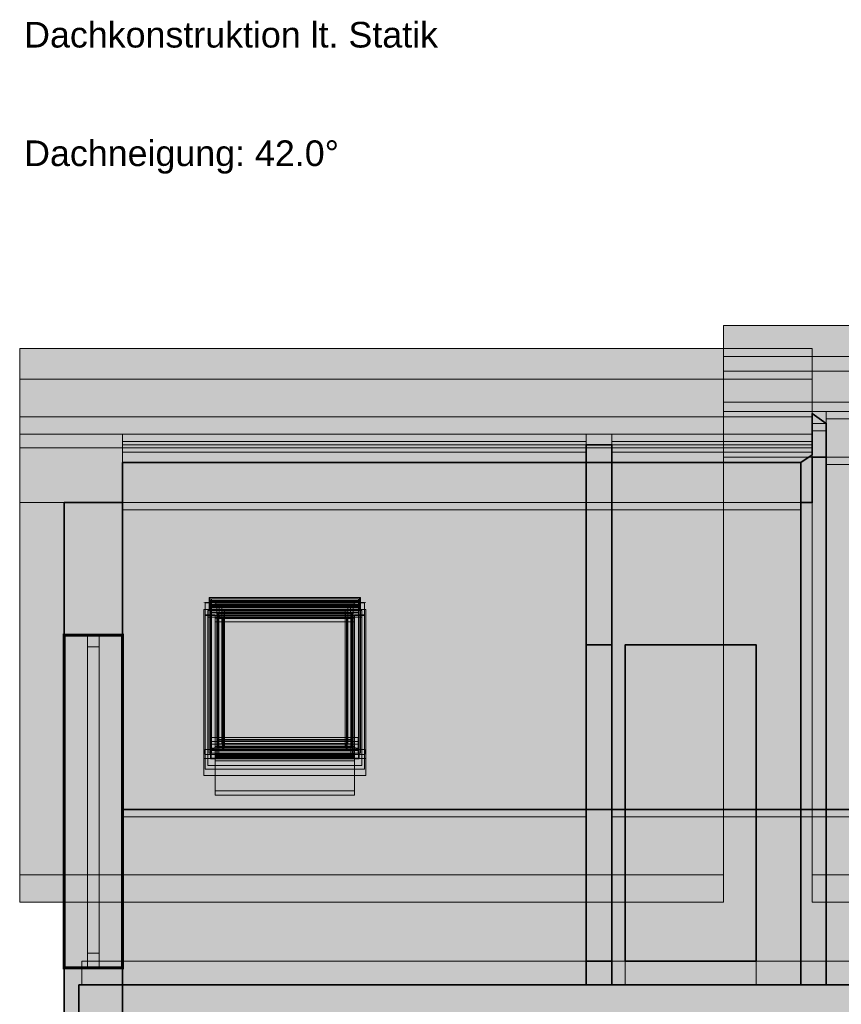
# Model space of a CAD drawing. Header units: millimetres. Extents: x 2116 to 41000, y -28700 to -6130.
# Tile 3 of 11: x 10866 to 16412, y -12776 to -6130. Entities that reach past the tile are written whole.
import ezdxf

# ---------------------------------------------------------------- set-up
doc = ezdxf.new("R2010")
doc.units = ezdxf.units.MM
doc.header["$MEASUREMENT"] = 0

msp = doc.modelspace()

# ---------------------------------------------------------------- hatches: boundary and pattern name
at = {"true_color": 0xeaeaea}
for points in [[(20966, -8503.2), (15616, -8503.2), (15616, -8195.26), (20966, -8195.26)], [(15616, -8195.27), (20966, -8195.27), (20966, -8403.84), (15616, -8403.84)], [(10866, -8348.78), (16216, -8348.78), (16216, -8557.35), (10866, -8557.35)], [(16216, -8810.24), (10866, -8810.24), (10866, -8348.78), (16216, -8348.78)], [(15616, -8403.83), (20966, -8403.83), (20966, -8773.88), (15616, -8773.88)], [(20966, -8711.77), (15616, -8711.77), (15616, -8403.84), (20966, -8403.84)], [(20966, -8711.77), (15616, -8711.77), (15616, -8503.2), (20966, -8503.2)], [(10866, -8557.35), (16216, -8557.35), (16216, -8927.4), (10866, -8927.4)], [(16216, -9018.81), (10866, -9018.81), (10866, -8557.35), (16216, -8557.35)], [(20966, -9081.82), (15616, -9081.82), (15616, -8711.77), (20966, -8711.77)], [(16216, -9018.81), (10866, -9018.81), (10866, -8810.24), (16216, -8810.24)], [(16139, -12645), (16139, -9118.74), (16216, -9065.54), (16216, -8789.27), (16311, -8854.92), (16311, -12645)], [(19597, -9081.82), (16311, -9081.82), (16311, -8773.88), (19597, -8773.88)], [(14691, -8927.4), (14691, -8999.89), (11561, -8999.89), (11561, -8927.4)], [(16216, -8999.89), (14863, -8999.89), (14863, -8927.4), (16216, -8927.4)], [(15616, -8927.4), (16216, -8927.4), (16216, -8977.19), (15616, -8977.19)], [(16216, -9388.86), (10866, -9388.86), (10866, -9018.81), (16216, -9018.81)], [(11561, -9049.68), (11561, -8999.89), (14691, -8999.89), (14691, -9049.68)], [(14691, -12645), (14691, -8999.89), (14863, -8999.89), (14863, -12645)], [(16139, -12645), (16139, -9388.86), (16216, -9388.86), (16216, -9081.82), (16311, -9081.82), (16311, -12645)], [(19597, -9081.82), (19597, -9131.61), (16311, -9131.61), (16311, -9081.82)], [(16139, -9388.86), (11561, -9388.86), (11561, -9118.74), (16139, -9118.74)], [(11166, -12645), (11166, -9388.86), (11561, -9388.86), (11561, -12645)], [(16139, -9388.86), (16139, -9438.65), (11561, -9438.65), (11561, -9388.86)], [(12145, -10079.87), (12145, -10030.08), (13167, -10030.08), (13167, -10079.87)], [(13152, -10030.46), (13152, -10040.12), (12160, -10040.12), (12160, -10030.46)], [(13203, -10063.2), (13203, -10066.92), (12109, -10066.92), (12109, -10063.2)], [(12119, -10063.2), (12119, -10066.92), (12109, -10066.92), (12109, -10063.2)], [(13203, -10066.92), (13203, -10151.9), (12119, -10151.9), (12119, -11088.68), (13203, -11088.68), (13203, -11188.38), (12109, -11188.38), (12109, -10066.92)], [(12160, -11080.89), (12145, -11080.89), (12145, -10079.87), (12160, -10089.91)], [(12160, -10089.91), (12145, -10079.87), (13167, -10079.87), (13152, -10089.91)], [(12160, -10051.27), (12160, -10118.85), (12152, -10118.85), (12152, -10051.27)], [(12154, -10130.49), (12154, -10078.46), (13158, -10078.46), (13158, -10130.49)], [(12159, -10133.83), (12159, -10055.06), (13153, -10055.06), (13153, -10133.83)], [(13152, -10040.12), (13152, -10092.98), (12160, -10092.98), (12160, -10040.12)], [(12160, -10050.52), (12160, -10040.12), (13152, -10040.12), (13152, -10050.52)], [(12196, -10076.1), (12160, -10056.47), (13152, -10056.47), (13116, -10076.1)], [(12196, -11042.99), (12160, -11047.45), (12160, -10056.47), (12196, -10076.1)], [(13152, -10087.04), (13152, -10099.53), (12160, -10099.53), (12160, -10087.04)], [(12248, -10110.89), (12196, -10076.1), (13116, -10076.1), (13064, -10110.89)], [(12213, -10140.98), (12213, -10087.47), (13099, -10087.47), (13099, -10140.98)], [(12231, -10120.33), (12231, -10099.52), (13081, -10099.52), (13081, -10120.33)], [(13116, -10076.1), (13152, -10056.47), (13152, -11047.45), (13116, -11042.99)], [(13160, -10051.27), (13160, -10118.85), (13152, -10118.85), (13152, -10051.27)], [(13152, -10089.91), (13167, -10079.87), (13167, -11080.89), (13152, -11080.89)], [(13203, -10063.2), (13203, -10066.92), (13193, -10066.92), (13193, -10063.2)], [(13203, -10066.92), (13203, -10151.9), (13193, -10151.9), (13193, -10066.92)], [(12136, -10161.54), (12136, -10118.44), (13176, -10118.44), (13176, -10161.54)], [(12186, -11131.78), (12136, -11165.24), (12136, -10161.54), (12186, -10195)], [(12136, -11165.24), (12186, -11131.78), (13126, -11131.78), (13126, -10195), (12186, -10195), (12136, -10161.54), (13176, -10161.54), (13176, -11165.24)], [(12159, -11115.44), (12154, -11118.79), (12154, -10130.49), (12159, -10133.83)], [(12159, -10133.83), (12154, -10130.49), (13158, -10130.49), (13153, -10133.83)], [(12198, -10159.93), (12159, -10133.83), (13153, -10133.83), (13114, -10159.93)], [(12186, -10164.53), (12186, -10151.9), (13126, -10151.9), (13126, -10164.53)], [(12196, -10171.22), (12186, -10164.53), (13126, -10164.53), (13116, -10171.22)], [(12196, -11094.62), (12186, -11094.62), (12186, -10164.53), (12196, -10171.22)], [(12210, -10136.75), (12200, -10130.05), (13112, -10130.05), (13102, -10136.75)], [(12204, -10149.82), (12204, -10134.96), (13108, -10134.96), (13108, -10149.82)], [(12235, -10170.56), (12204, -10149.82), (13108, -10149.82), (13077, -10170.56)], [(12235, -11062.52), (12204, -11062.52), (12204, -10149.82), (12235, -10170.56)], [(12231, -11014.96), (12231, -10120.33), (13081, -10120.33), (13081, -11014.96)], [(12241, -11058.8), (12235, -11058.8), (12235, -10166.85), (12241, -10170.86)], [(12249, -11017.18), (12241, -11058.8), (12241, -10170.87), (12249, -10134.6)], [(13063, -10134.6), (13071, -10170.86), (13071, -11058.8), (13063, -11017.18)], [(13071, -10170.86), (13077, -10166.84), (13077, -11058.8), (13071, -11058.8)], [(13077, -10170.56), (13108, -10149.82), (13108, -11062.52), (13077, -11062.52)], [(13116, -10171.22), (13126, -10164.53), (13126, -11094.62), (13116, -11094.62)], [(13153, -10133.83), (13158, -10130.49), (13158, -11118.79), (13153, -11115.45)], [(13203, -10151.9), (13203, -11088.68), (13193, -11088.68), (13193, -10151.9)], [(11286, -10285), (11286, -12529), (11166, -12529), (11166, -10285)], [(11166, -12529), (11166, -10285), (11561, -10285), (11561, -12529)], [(11166, -12529), (11166, -10285), (11561, -10285), (11561, -12529)], [(11561, -10285), (11561, -12529), (11286, -12529), (11286, -10285)], [(11324, -12529), (11324, -10285), (11403, -10285), (11403, -12529)], [(14691, -12485), (14691, -10350), (14777, -10350), (14777, -12485)], [(14777, -12485), (14777, -10350), (14863, -10350), (14863, -12485)], [(13151, -10974.74), (13151, -11002.18), (12161, -11002.18), (12161, -10974.74)], [(13151, -11002.18), (13151, -11021.5), (12161, -11021.5), (12161, -11002.18)], [(13151, -11021.5), (13151, -11052.28), (12161, -11052.28), (12161, -11021.5)], [(13108, -10988.41), (13108, -11034.04), (12204, -11034.04), (12204, -10988.41)], [(13108, -10994.15), (13108, -11017.18), (12204, -11017.18), (12204, -10994.15)], [(13203, -11055.24), (13203, -11088.68), (12109, -11088.68), (12109, -11055.24)], [(12119, -11055.24), (12119, -11088.68), (12109, -11088.68), (12109, -11055.24)], [(12119, -11088.68), (12119, -11188.38), (12109, -11188.38), (12109, -11088.68)], [(13153, -11063.43), (13153, -11115.45), (12159, -11115.45), (12159, -11063.43)], [(13151, -11052.28), (13151, -11080.9), (12161, -11080.9), (12161, -11052.28)], [(13126, -11034.88), (13126, -11063.04), (12186, -11063.04), (12186, -11034.88)], [(13126, -11058.36), (13126, -11065.64), (12186, -11065.64), (12186, -11058.36)], [(13126, -11065.64), (13126, -11094.62), (12186, -11094.62), (12186, -11065.64)], [(13126, -11085.79), (13126, -11093.15), (12186, -11093.15), (12186, -11085.79)], [(13126, -11088.68), (13126, -11108.09), (12186, -11108.08), (12186, -11088.68)], [(13126, -11088.68), (13126, -11131.78), (12186, -11131.78), (12186, -11088.68)], [(13126, -11094.62), (13126, -11101.31), (12186, -11101.31), (12186, -11094.62)], [(13108, -11039.4), (13108, -11043.11), (12204, -11043.11), (12204, -11039.4)], [(13108, -11043.11), (13108, -11063.85), (12204, -11063.85), (12204, -11043.11)], [(13108, -11054.42), (13108, -11063.79), (12204, -11063.79), (12204, -11054.42)], [(13203, -11055.24), (13203, -11088.68), (13193, -11088.68), (13193, -11055.24)], [(13203, -11088.68), (13203, -11188.38), (13193, -11188.38), (13193, -11088.68)], [(12109, -11116.3), (13203, -11116.3), (13203, -11231.48), (12109, -11231.48)], [(13153, -11115.45), (13158, -11118.79), (12154, -11118.79), (12159, -11115.45)], [(12186, -11131.78), (13126, -11131.78), (13126, -11336.15), (12186, -11336.15)], [(12186, -11363.64), (12186, -11336.14), (13126, -11336.14), (13126, -11363.64)], [(11561, -12645), (11561, -11459.79), (29071, -11459.79), (29071, -12645)], [(16139, -12645), (11286, -12645), (11286, -12485), (16139, -12485)], [(11561, -12645), (11561, -12485), (14691, -12485), (14691, -12645)], [(14863, -12645), (14863, -12485), (14953, -12485), (14953, -12645)], [(15838, -12645), (15838, -12485), (16311, -12485), (16311, -12645)], [(19597, -12645), (16311, -12645), (16311, -12485), (19597, -12485)], [(11166, -15614), (11166, -12645), (11561, -12645), (11561, -15614)], [(11266, -12907), (11266, -12645), (29366, -12645), (29366, -12907)]]:
    msp.add_hatch(color=254, dxfattribs=at).paths.add_polyline_path(points)
h = msp.add_hatch(color=254, dxfattribs=at)
h.paths.add_polyline_path([(20966, -8403.84), (20966, -11901.29), (15616, -11901.29), (15616, -8403.84)])
h.paths.add_polyline_path([(16850, -11231.48), (17944, -11231.48), (17944, -10110.02), (16850, -10110.02)])
h.paths.add_polyline_path([(19094, -11231.48), (20188, -11231.48), (20188, -10110.02), (19094, -10110.02)])
h = msp.add_hatch(color=254, dxfattribs=at)
h.paths.add_polyline_path([(16216, -8557.36), (16216, -11901.29), (10866, -11901.29), (10866, -8557.36)])
h.paths.add_polyline_path([(12109, -11231.48), (13203, -11231.48), (13203, -10110.02), (12109, -10110.02)])
h = msp.add_hatch(color=254, dxfattribs=at)
h.paths.add_polyline_path([(16216, -8904.71), (16311, -8904.71), (16311, -8823.67), (19597, -8823.67), (19597, -9281.98), (17869, -9281.98), (17869, -9436.85), (18519, -9436.85), (18519, -11509.58), (14863, -11509.58), (14863, -8977.19), (16216, -8977.19)])
h.paths.add_polyline_path([(16927, -11363.64), (17867, -11363.64), (17867, -10195), (16927, -10195)])
h = msp.add_hatch(color=254, dxfattribs=at)
h.paths.add_polyline_path([(20966, -8773.88), (20966, -12085.57), (15616, -12085.57), (15616, -8773.88)])
h.paths.add_polyline_path([(16927, -11336.15), (17867, -11336.15), (17867, -10195), (16927, -10195)])
h.paths.add_polyline_path([(19171, -11336.15), (20111, -11336.15), (20111, -10195), (19171, -10195)])
h = msp.add_hatch(color=254, dxfattribs=at)
h.paths.add_polyline_path([(16216, -8904.71), (16216, -8854.92), (16311, -8854.92), (16311, -8904.71)])
h.paths.add_polyline_path([(14863, -9049.68), (14863, -8999.89), (16216, -8999.89), (16216, -9049.68)])
h = msp.add_hatch(color=254, dxfattribs=at)
h.paths.add_polyline_path([(16216, -8927.4), (16216, -12085.57), (10866, -12085.57), (10866, -8927.4)])
h.paths.add_polyline_path([(12186, -11336.15), (13126, -11336.15), (13126, -10195), (12186, -10195)])
h = msp.add_hatch(color=254, dxfattribs=at)
h.paths.add_polyline_path([(14691, -11509.58), (11561, -11509.58), (11561, -8977.19), (14691, -8977.19)])
h.paths.add_polyline_path([(12186, -11363.64), (13126, -11363.64), (13126, -10195), (12186, -10195)])
h = msp.add_hatch(color=254, dxfattribs=at)
h.paths.add_polyline_path([(11561, -12645), (11561, -9118.74), (16139, -9118.74), (16139, -12645)])
h.paths.add_polyline_path([(15838, -12485), (15838, -10350), (14953, -10350), (14953, -12485)])
h = msp.add_hatch(color=254, dxfattribs=at)
h.paths.add_polyline_path([(12160, -10030.46), (12160, -10051.27), (12152, -10051.27), (12152, -10030.46)])
h.paths.add_polyline_path([(13160, -10030.46), (13160, -10051.27), (13152, -10051.27), (13152, -10030.46)])
h = msp.add_hatch(color=254, dxfattribs=at)
h.paths.add_polyline_path([(13203, -10151.9), (13203, -11088.68), (13126, -11088.68), (13126, -10151.9)])
h.paths.add_polyline_path([(12109, -10066.92), (12119, -10066.92), (12119, -10151.9), (12186, -10151.9), (12186, -11088.68), (12109, -11088.68)])
h = msp.add_hatch(color=254, dxfattribs=at)
h.paths.add_polyline_path([(13064, -10110.89), (13116, -10076.1), (13116, -11042.99), (13064, -11042.99)])
h.paths.add_polyline_path([(12248, -11042.99), (12196, -11042.99), (12196, -10076.1), (12248, -10110.89)])
h = msp.add_hatch(color=254, dxfattribs=at)
h.paths.add_polyline_path([(12186, -10148.18), (12186, -10151.9), (12109, -10151.9), (12109, -10148.18)])
h.paths.add_polyline_path([(13203, -10148.18), (13203, -10151.9), (13126, -10151.9), (13126, -10148.18)])
h = msp.add_hatch(color=254, dxfattribs=at)
h.paths.add_polyline_path([(12119, -10148.18), (12119, -10151.9), (12109, -10151.9), (12109, -10148.18)])
h.paths.add_polyline_path([(13203, -10148.18), (13203, -10151.89), (13193, -10151.89), (13193, -10148.18)])
h = msp.add_hatch(color=254, dxfattribs=at)
h.paths.add_polyline_path([(13114, -10159.93), (13153, -10133.83), (13153, -11115.45), (13114, -11115.45)])
h.paths.add_polyline_path([(12198, -11115.45), (12159, -11115.45), (12159, -10133.83), (12198, -10159.93)])
h = msp.add_hatch(color=254, dxfattribs=at)
h.paths.add_polyline_path([(13102, -10136.74), (13112, -10130.05), (13112, -11084.23), (13102, -11084.23)])
h.paths.add_polyline_path([(12210, -11084.23), (12200, -11084.23), (12200, -10130.05), (12210, -10136.74)])
h = msp.add_hatch(color=254, dxfattribs=at)
h.paths.add_polyline_path([(12241, -10170.86), (12235, -10166.85), (13077, -10166.85), (13071, -10170.86)])
h.paths.add_polyline_path([(13108, -11034.06), (13108, -11039.42), (12204, -11039.42), (12204, -11034.06)])

# ---------------------------------------------------------------- linework, layer by layer
at = {"color": 18, "lineweight": 20, "true_color": 0x070707}
for points in [[(15616, -8404), (15616, -8195), (15616, -8404)], [(15616, -8195), (20966, -8195), (15616, -8195)], [(15616, -8503), (15616, -8195), (15616, -8503)], [(15616, -8195), (20966, -8195), (15616, -8195)], [(10866, -8557), (10866, -8349), (10866, -8557)], [(10866, -8349), (16216, -8349), (10866, -8349)], [(10866, -8810), (10866, -8349), (10866, -8810)], [(10866, -8349), (16216, -8349), (10866, -8349)], [(16216, -8349), (16216, -8557), (16216, -8349)], [(16216, -8349), (16216, -8810), (16216, -8349)], [(15616, -8404), (15616, -11901), (15616, -8404)], [(20966, -8404), (15616, -8404), (20966, -8404)], [(15616, -8774), (15616, -8404), (15616, -8774)], [(15616, -8712), (15616, -8404), (15616, -8712)], [(15616, -8404), (20966, -8404), (15616, -8404)], [(20966, -8503), (15616, -8503), (20966, -8503)], [(10866, -8557), (10866, -11901), (10866, -8557)], [(16216, -8557), (10866, -8557), (16216, -8557)], [(10866, -8927), (10866, -8557), (10866, -8927)], [(10866, -9019), (10866, -8557), (10866, -9019)], [(10866, -8557), (16216, -8557), (10866, -8557)], [(16216, -11901), (16216, -8557), (16216, -11901)], [(16216, -8557), (16216, -8927), (16216, -8557)], [(16216, -8557), (16216, -9019), (16216, -8557)], [(20966, -8712), (15616, -8712), (20966, -8712)], [(16216, -8810), (10866, -8810), (16216, -8810)], [(20966, -8774), (15616, -8774), (20966, -8774)], [(15616, -8774), (15616, -12086), (15616, -8774)], [(20966, -8774), (15616, -8774), (20966, -8774)], [(16311, -9082), (16311, -8774), (16311, -9082)], [(16311, -8774), (19597, -8774), (16311, -8774)], [(19597, -8824), (16311, -8824), (19597, -8824)], [(16311, -8824), (16311, -8905), (16311, -8824)], [(16311, -8855), (16216, -8855), (16311, -8855)], [(16216, -8855), (16216, -8905), (16216, -8855)], [(16216, -8905), (16311, -8905), (16216, -8905)], [(16311, -8905), (16216, -8905), (16311, -8905)], [(16216, -8905), (16216, -8977), (16216, -8905)], [(16311, -8905), (16311, -8855), (16311, -8905)], [(16216, -8927), (10866, -8927), (16216, -8927)], [(10866, -8927), (10866, -12086), (10866, -8927)], [(16216, -8927), (10866, -8927), (16216, -8927)], [(11561, -8927), (14691, -8927), (11561, -8927)], [(11561, -9000), (11561, -8927), (11561, -9000)], [(14691, -8927), (14691, -9000), (14691, -8927)], [(14863, -9000), (14863, -8927), (14863, -9000)], [(14863, -8927), (16216, -8927), (14863, -8927)], [(16216, -8927), (15616, -8927), (16216, -8927)], [(15616, -8927), (15616, -8977), (15616, -8927)], [(16216, -12086), (16216, -8927), (16216, -12086)], [(16216, -8977), (16216, -8927), (16216, -8977)], [(16216, -8927), (16216, -9000), (16216, -8927)], [(16216, -9019), (10866, -9019), (16216, -9019)], [(14691, -8977), (11561, -8977), (14691, -8977)], [(11561, -8977), (11561, -11510), (11561, -8977)], [(14691, -9000), (11561, -9000), (14691, -9000)], [(14691, -9000), (11561, -9000), (14691, -9000)], [(11561, -9000), (11561, -9050), (11561, -9000)], [(14691, -11510), (14691, -8977), (14691, -11510)], [(14691, -9050), (14691, -9000), (14691, -9050)], [(15616, -8977), (14863, -8977), (15616, -8977)], [(14863, -8977), (14863, -11510), (14863, -8977)], [(16216, -9000), (14863, -9000), (16216, -9000)], [(16216, -9000), (14863, -9000), (16216, -9000)], [(14863, -9000), (14863, -9050), (14863, -9000)], [(15616, -8977), (16216, -8977), (15616, -8977)], [(16216, -8977), (15616, -8977), (16216, -8977)], [(16216, -9050), (16216, -9000), (16216, -9050)], [(11561, -9050), (14691, -9050), (11561, -9050)], [(14863, -9050), (16216, -9050), (14863, -9050)], [(19597, -9082), (16311, -9082), (19597, -9082)], [(11561, -9389), (11561, -9119), (11561, -9389)], [(11561, -9119), (16139, -9119), (11561, -9119)], [(16139, -9119), (16139, -9389), (16139, -9119)], [(16139, -9389), (11561, -9389), (16139, -9389)], [(13167, -10030), (12145, -10030), (13167, -10030)], [(12145, -10030), (12145, -10080), (12145, -10030)], [(12152, -10030), (12152, -10051), (12152, -10030)], [(12160, -10030), (12152, -10030), (12160, -10030)], [(13152, -10030), (12160, -10030), (13152, -10030)], [(13160, -10030), (13152, -10030), (13160, -10030)], [(13160, -10051), (13160, -10030), (13160, -10051)], [(13167, -10080), (13167, -10030), (13167, -10080)], [(13193, -10063), (12119, -10063), (13193, -10063)], [(12119, -10067), (12119, -10063), (12119, -10067)], [(13193, -10067), (12119, -10067), (13193, -10067)], [(12119, -10152), (12119, -10067), (12119, -10152)], [(12119, -10067), (13193, -10067), (12119, -10067)], [(12160, -10090), (12145, -10080), (12160, -10090)], [(12145, -10080), (12145, -11081), (12145, -10080)], [(12145, -10080), (13167, -10080), (12145, -10080)], [(13167, -10080), (12145, -10080), (13167, -10080)], [(12145, -10080), (12160, -10090), (12145, -10080)], [(12152, -10051), (12152, -10119), (12152, -10051)], [(12160, -10051), (12152, -10051), (12160, -10051)], [(12152, -10051), (12160, -10051), (12152, -10051)], [(13158, -10078), (12154, -10078), (13158, -10078)], [(12154, -10078), (12154, -10130), (12154, -10078)], [(13153, -10055), (12159, -10055), (13153, -10055)], [(12159, -10055), (12159, -10134), (12159, -10055)], [(12160, -10040), (12160, -10093), (12160, -10040)], [(13152, -10040), (12160, -10040), (13152, -10040)], [(12160, -10119), (12160, -10051), (12160, -10119)], [(12160, -10051), (13152, -10051), (12160, -10051)], [(13152, -10056), (12160, -10056), (13152, -10056)], [(12160, -10056), (12196, -10076), (12160, -10056)], [(12196, -10076), (12160, -10056), (12196, -10076)], [(12160, -10056), (12160, -11047), (12160, -10056)], [(12160, -10087), (12160, -10100), (12160, -10087)], [(13152, -10087), (12160, -10087), (13152, -10087)], [(12160, -11081), (12160, -10090), (12160, -11081)], [(12160, -10090), (13152, -10090), (12160, -10090)], [(12160, -10093), (13152, -10093), (12160, -10093)], [(12160, -10100), (13152, -10100), (12160, -10100)], [(12196, -10076), (13116, -10076), (12196, -10076)], [(12196, -11043), (12196, -10076), (12196, -11043)], [(12196, -10076), (12196, -11043), (12196, -10076)], [(13116, -10076), (12196, -10076), (13116, -10076)], [(13099, -10087), (12213, -10087), (13099, -10087)], [(12213, -10087), (12213, -10141), (12213, -10087)], [(13081, -10100), (12231, -10100), (13081, -10100)], [(12231, -10100), (12231, -10120), (12231, -10100)], [(13081, -10120), (13081, -10100), (13081, -10120)], [(13099, -10141), (13099, -10087), (13099, -10141)], [(13152, -10056), (13116, -10076), (13152, -10056)], [(13116, -10076), (13152, -10056), (13116, -10076)], [(13116, -10076), (13116, -11043), (13116, -10076)], [(13116, -11043), (13116, -10076), (13116, -11043)], [(13152, -10093), (13152, -10040), (13152, -10093)], [(13152, -10051), (13152, -10119), (13152, -10051)], [(13160, -10051), (13152, -10051), (13160, -10051)], [(13152, -10051), (13160, -10051), (13152, -10051)], [(13152, -11047), (13152, -10056), (13152, -11047)], [(13167, -10080), (13152, -10090), (13167, -10080)], [(13152, -10090), (13167, -10080), (13152, -10090)], [(13152, -10100), (13152, -10087), (13152, -10100)], [(13152, -10090), (13152, -11081), (13152, -10090)], [(13153, -10134), (13153, -10055), (13153, -10134)], [(13158, -10130), (13158, -10078), (13158, -10130)], [(13160, -10119), (13160, -10051), (13160, -10119)], [(13167, -11081), (13167, -10080), (13167, -11081)], [(13193, -10063), (13193, -10067), (13193, -10063)], [(13193, -10067), (13193, -10152), (13193, -10067)], [(12109, -10110), (13203, -10110), (12109, -10110)], [(12109, -11231), (12109, -10110), (12109, -11231)], [(12186, -10148), (12119, -10148), (12186, -10148)], [(12119, -10152), (12119, -10148), (12119, -10152)], [(12119, -10152), (12186, -10152), (12119, -10152)], [(12119, -11089), (12119, -10152), (12119, -11089)], [(13176, -10118), (12136, -10118), (13176, -10118)], [(12136, -10118), (12136, -10162), (12136, -10118)], [(12136, -10162), (12136, -11165), (12136, -10162)], [(13176, -10162), (12136, -10162), (13176, -10162)], [(12136, -10162), (13176, -10162), (12136, -10162)], [(12152, -10119), (12160, -10119), (12152, -10119)], [(12154, -10130), (13158, -10130), (12154, -10130)], [(12159, -10134), (12154, -10130), (12159, -10134)], [(12154, -10130), (12154, -11119), (12154, -10130)], [(13158, -10130), (12154, -10130), (13158, -10130)], [(12154, -10130), (12159, -10134), (12154, -10130)], [(12159, -10134), (13153, -10134), (12159, -10134)], [(12186, -10152), (12186, -10148), (12186, -10152)], [(13126, -10152), (12186, -10152), (13126, -10152)], [(12186, -10152), (12186, -10165), (12186, -10152)], [(12186, -10152), (13126, -10152), (12186, -10152)], [(12186, -11089), (12186, -10152), (12186, -11089)], [(12186, -10165), (13126, -10165), (12186, -10165)], [(13126, -10165), (12186, -10165), (13126, -10165)], [(12186, -10165), (12196, -10171), (12186, -10165)], [(12196, -10171), (12186, -10165), (12196, -10171)], [(12186, -10165), (12186, -11095), (12186, -10165)], [(12198, -11115), (12198, -10160), (12198, -11115)], [(12198, -10160), (13114, -10160), (12198, -10160)], [(12210, -10137), (12200, -10130), (12210, -10137)], [(12200, -10130), (12200, -11084), (12200, -10130)], [(13112, -10130), (12200, -10130), (13112, -10130)], [(12200, -10130), (12210, -10137), (12200, -10130)], [(13108, -10135), (12204, -10135), (13108, -10135)], [(12204, -10135), (12204, -10150), (12204, -10135)], [(12204, -10150), (13108, -10150), (12204, -10150)], [(13108, -10150), (12204, -10150), (13108, -10150)], [(12204, -10150), (12235, -10171), (12204, -10150)], [(12235, -10171), (12204, -10150), (12235, -10171)], [(12204, -10150), (12204, -11043), (12204, -10150)], [(12210, -11084), (12210, -10137), (12210, -11084)], [(12210, -10137), (13102, -10137), (12210, -10137)], [(12213, -10141), (13099, -10141), (12213, -10141)], [(13081, -10120), (12231, -10120), (13081, -10120)], [(12231, -10120), (12231, -11015), (12231, -10120)], [(12231, -10120), (13081, -10120), (12231, -10120)], [(13077, -10167), (12235, -10167), (13077, -10167)], [(12235, -10167), (12235, -11059), (12235, -10167)], [(12249, -10135), (12241, -10171), (12249, -10135)], [(12248, -11043), (12248, -10111), (12248, -11043)], [(12248, -10111), (13064, -10111), (12248, -10111)], [(12249, -11017), (12249, -10135), (12249, -11017)], [(13071, -10171), (13063, -10135), (13071, -10171)], [(13063, -10135), (13063, -11017), (13063, -10135)], [(13064, -10111), (13064, -11043), (13064, -10111)], [(13077, -11059), (13077, -10167), (13077, -11059)], [(13081, -11015), (13081, -10120), (13081, -11015)], [(13112, -10130), (13102, -10137), (13112, -10130)], [(13102, -10137), (13112, -10130), (13102, -10137)], [(13102, -10137), (13102, -11084), (13102, -10137)], [(13108, -10150), (13108, -10135), (13108, -10150)], [(13108, -11043), (13108, -10150), (13108, -11043)], [(13112, -11084), (13112, -10130), (13112, -11084)], [(13114, -10160), (13114, -11115), (13114, -10160)], [(13126, -10165), (13116, -10171), (13126, -10165)], [(13116, -10171), (13126, -10165), (13116, -10171)], [(13126, -10148), (13126, -10152), (13126, -10148)], [(13193, -10148), (13126, -10148), (13193, -10148)], [(13126, -10165), (13126, -10152), (13126, -10165)], [(13126, -10152), (13193, -10152), (13126, -10152)], [(13126, -10152), (13126, -11089), (13126, -10152)], [(13126, -11095), (13126, -10165), (13126, -11095)], [(13152, -10119), (13160, -10119), (13152, -10119)], [(13158, -10130), (13153, -10134), (13158, -10130)], [(13153, -10134), (13158, -10130), (13153, -10134)], [(13153, -11115), (13153, -10134), (13153, -11115)], [(13153, -10134), (13153, -11115), (13153, -10134)], [(13158, -11119), (13158, -10130), (13158, -11119)], [(13176, -10162), (13176, -10118), (13176, -10162)], [(13176, -11165), (13176, -10162), (13176, -11165)], [(13193, -10148), (13193, -10152), (13193, -10148)], [(13193, -10152), (13193, -11089), (13193, -10152)], [(13203, -10110), (13203, -11231), (13203, -10110)], [(12186, -11132), (12186, -10195), (12186, -11132)], [(12186, -10195), (13126, -10195), (12186, -10195)], [(12186, -10195), (13126, -10195), (12186, -10195)], [(12186, -11336), (12186, -10195), (12186, -11336)], [(12186, -10195), (13126, -10195), (12186, -10195)], [(12186, -11364), (12186, -10195), (12186, -11364)], [(12196, -10171), (13116, -10171), (12196, -10171)], [(12196, -11095), (12196, -10171), (12196, -11095)], [(12235, -10171), (13077, -10171), (12235, -10171)], [(12235, -11063), (12235, -10171), (12235, -11063)], [(12241, -10171), (12241, -11059), (12241, -10171)], [(12241, -10171), (13071, -10171), (12241, -10171)], [(12241, -11059), (12241, -10171), (12241, -11059)], [(13071, -11059), (13071, -10171), (13071, -11059)], [(13071, -10171), (13071, -11059), (13071, -10171)], [(13077, -10171), (13077, -11063), (13077, -10171)], [(13116, -10171), (13116, -11095), (13116, -10171)], [(13126, -10195), (13126, -11132), (13126, -10195)], [(13126, -10195), (13126, -11336), (13126, -10195)], [(13126, -10195), (13126, -11364), (13126, -10195)], [(12161, -10975), (12161, -11002), (12161, -10975)], [(13151, -10975), (12161, -10975), (13151, -10975)], [(12161, -11002), (13151, -11002), (12161, -11002)], [(12161, -11002), (12161, -11021), (12161, -11002)], [(13151, -11002), (12161, -11002), (13151, -11002)], [(12161, -11021), (12161, -11052), (12161, -11021)], [(13151, -11021), (12161, -11021), (13151, -11021)], [(12161, -11021), (13151, -11021), (12161, -11021)], [(12204, -10988), (12204, -11034), (12204, -10988)], [(13108, -10988), (12204, -10988), (13108, -10988)], [(12204, -10994), (12204, -11017), (12204, -10994)], [(13108, -10994), (12204, -10994), (13108, -10994)], [(12204, -11017), (13108, -11017), (12204, -11017)], [(12231, -11015), (13081, -11015), (12231, -11015)], [(12241, -11059), (12249, -11017), (12241, -11059)], [(13063, -11017), (13071, -11059), (13063, -11017)], [(13108, -11034), (13108, -10988), (13108, -11034)], [(13108, -11017), (13108, -10994), (13108, -11017)], [(13151, -11002), (13151, -10975), (13151, -11002)], [(13151, -11021), (13151, -11002), (13151, -11021)], [(13151, -11052), (13151, -11021), (13151, -11052)], [(13193, -11055), (12119, -11055), (13193, -11055)], [(12119, -11089), (12119, -11055), (12119, -11089)], [(12119, -11089), (12186, -11089), (12119, -11089)], [(12119, -11188), (12119, -11089), (12119, -11188)], [(12145, -11081), (12160, -11081), (12145, -11081)], [(12159, -11063), (12159, -11115), (12159, -11063)], [(13153, -11063), (12159, -11063), (13153, -11063)], [(12160, -11047), (12196, -11043), (12160, -11047)], [(12161, -11052), (13151, -11052), (12161, -11052)], [(12161, -11052), (12161, -11081), (12161, -11052)], [(13151, -11052), (12161, -11052), (13151, -11052)], [(12161, -11081), (13151, -11081), (12161, -11081)], [(12186, -11035), (12186, -11063), (12186, -11035)], [(13126, -11035), (12186, -11035), (13126, -11035)], [(12186, -11058), (12186, -11066), (12186, -11058)], [(13126, -11058), (12186, -11058), (13126, -11058)], [(12186, -11063), (13126, -11063), (12186, -11063)], [(12186, -11066), (13126, -11066), (12186, -11066)], [(12186, -11066), (12186, -11095), (12186, -11066)], [(13126, -11066), (12186, -11066), (13126, -11066)], [(12186, -11086), (12186, -11093), (12186, -11086)], [(13126, -11086), (12186, -11086), (13126, -11086)], [(12186, -11089), (12186, -11108), (12186, -11089)], [(12186, -11089), (12186, -11132), (12186, -11089)], [(12186, -11093), (13126, -11093), (12186, -11093)], [(12186, -11095), (13126, -11095), (12186, -11095)], [(12186, -11095), (12196, -11095), (12186, -11095)], [(12186, -11095), (12186, -11101), (12186, -11095)], [(13126, -11095), (12186, -11095), (13126, -11095)], [(12196, -11043), (12248, -11043), (12196, -11043)], [(12200, -11084), (12210, -11084), (12200, -11084)], [(12204, -11034), (13108, -11034), (12204, -11034)], [(12204, -11034), (12204, -11039), (12204, -11034)], [(13108, -11034), (12204, -11034), (13108, -11034)], [(12204, -11039), (12204, -11043), (12204, -11039)], [(13108, -11039), (12204, -11039), (13108, -11039)], [(12204, -11039), (13108, -11039), (12204, -11039)], [(12204, -11043), (13108, -11043), (12204, -11043)], [(13108, -11043), (12204, -11043), (13108, -11043)], [(12204, -11054), (12204, -11064), (12204, -11054)], [(13108, -11054), (12204, -11054), (13108, -11054)], [(12204, -11063), (12235, -11063), (12204, -11063)], [(12204, -11063), (12204, -11064), (12204, -11063)], [(12204, -11064), (13108, -11064), (12204, -11064)], [(12204, -11064), (13108, -11064), (12204, -11064)], [(12235, -11059), (12241, -11059), (12235, -11059)], [(13064, -11043), (13116, -11043), (13064, -11043)], [(13071, -11059), (13077, -11059), (13071, -11059)], [(13077, -11063), (13108, -11063), (13077, -11063)], [(13102, -11084), (13112, -11084), (13102, -11084)], [(13108, -11039), (13108, -11034), (13108, -11039)], [(13108, -11043), (13108, -11039), (13108, -11043)], [(13108, -11064), (13108, -11054), (13108, -11064)], [(13108, -11064), (13108, -11063), (13108, -11064)], [(13116, -11043), (13152, -11047), (13116, -11043)], [(13116, -11095), (13126, -11095), (13116, -11095)], [(13126, -11063), (13126, -11035), (13126, -11063)], [(13126, -11066), (13126, -11058), (13126, -11066)], [(13126, -11095), (13126, -11066), (13126, -11095)], [(13126, -11093), (13126, -11086), (13126, -11093)], [(13126, -11089), (13193, -11089), (13126, -11089)], [(13126, -11108), (13126, -11089), (13126, -11108)], [(13126, -11132), (13126, -11089), (13126, -11132)], [(13126, -11101), (13126, -11095), (13126, -11101)], [(13151, -11081), (13151, -11052), (13151, -11081)], [(13152, -11081), (13167, -11081), (13152, -11081)], [(13153, -11115), (13153, -11063), (13153, -11115)], [(13193, -11055), (13193, -11089), (13193, -11055)], [(13193, -11089), (13193, -11188), (13193, -11089)], [(12109, -11231), (12109, -11116), (12109, -11231)], [(12109, -11116), (13203, -11116), (12109, -11116)], [(12136, -11165), (13176, -11165), (12136, -11165)], [(12159, -11115), (12154, -11119), (12159, -11115)], [(12154, -11119), (12159, -11115), (12154, -11119)], [(12154, -11119), (13158, -11119), (12154, -11119)], [(12159, -11115), (13153, -11115), (12159, -11115)], [(12159, -11115), (12198, -11115), (12159, -11115)], [(13153, -11115), (12159, -11115), (13153, -11115)], [(12186, -11101), (13126, -11101), (12186, -11101)], [(12186, -11108), (13126, -11108), (12186, -11108)], [(13126, -11132), (12186, -11132), (13126, -11132)], [(12186, -11336), (12186, -11132), (12186, -11336)], [(13114, -11115), (13153, -11115), (13114, -11115)], [(13126, -11132), (13126, -11336), (13126, -11132)], [(13158, -11119), (13153, -11115), (13158, -11119)], [(13153, -11115), (13158, -11119), (13153, -11115)], [(13203, -11116), (13203, -11231), (13203, -11116)], [(13203, -11231), (12109, -11231), (13203, -11231)], [(13203, -11231), (12109, -11231), (13203, -11231)], [(12119, -11188), (13193, -11188), (12119, -11188)], [(13126, -11336), (12186, -11336), (13126, -11336)], [(13126, -11336), (12186, -11336), (13126, -11336)], [(12186, -11364), (12186, -11336), (12186, -11364)], [(12186, -11336), (13126, -11336), (12186, -11336)], [(13126, -11364), (12186, -11364), (13126, -11364)], [(13126, -11364), (12186, -11364), (13126, -11364)], [(13126, -11336), (13126, -11364), (13126, -11336)], [(11561, -11510), (14691, -11510), (11561, -11510)], [(14863, -11510), (15616, -11510), (14863, -11510)], [(15616, -11510), (16216, -11510), (15616, -11510)], [(16216, -11510), (18519, -11510), (16216, -11510)], [(10866, -11901), (15616, -11901), (10866, -11901)], [(16216, -11901), (20366, -11901), (16216, -11901)], [(10866, -12086), (15616, -12086), (10866, -12086)], [(16216, -12086), (20366, -12086), (16216, -12086)], [(14691, -12485), (11561, -12485), (14691, -12485)], [(11561, -12485), (11561, -12645), (11561, -12485)], [(14691, -12645), (14691, -12485), (14691, -12645)], [(14953, -12485), (14863, -12485), (14953, -12485)], [(14863, -12485), (14863, -12645), (14863, -12485)], [(14953, -12645), (14953, -12485), (14953, -12645)], [(16311, -12485), (15838, -12485), (16311, -12485)], [(15838, -12485), (15838, -12645), (15838, -12485)], [(16311, -12645), (16311, -12485), (16311, -12645)], [(11561, -12645), (14691, -12645), (11561, -12645)], [(14863, -12645), (14953, -12645), (14863, -12645)], [(15838, -12645), (16311, -12645), (15838, -12645)]]:
    msp.add_lwpolyline(points, dxfattribs=at)
at = {"color": 178, "lineweight": 20, "true_color": 0x070709}
for points in [[(15616, -8712), (15616, -8503), (15616, -8712)], [(15616, -8503), (20966, -8503), (15616, -8503)], [(20966, -8712), (15616, -8712), (20966, -8712)], [(10866, -9019), (10866, -8810), (10866, -9019)], [(10866, -8810), (16216, -8810), (10866, -8810)], [(16216, -8810), (16216, -9019), (16216, -8810)], [(16216, -9019), (10866, -9019), (16216, -9019)]]:
    msp.add_lwpolyline(points, dxfattribs=at)
at = {"color": 178, "lineweight": 20, "true_color": 0x070708}
for points in [[(15616, -9082), (15616, -8712), (15616, -9082)], [(15616, -8712), (20966, -8712), (15616, -8712)], [(10866, -9389), (10866, -9019), (10866, -9389)], [(10866, -9019), (16216, -9019), (10866, -9019)], [(16216, -9019), (16216, -9389), (16216, -9019)], [(20966, -9082), (15616, -9082), (20966, -9082)], [(16216, -9389), (10866, -9389), (16216, -9389)]]:
    msp.add_lwpolyline(points, dxfattribs=at)
at = {"color": 18, "lineweight": 35, "true_color": 0x070707}
for points in [[(16311, -8855), (16216, -8789), (16311, -8855)], [(16216, -8789), (16216, -9066), (16216, -8789)], [(16311, -12645), (16311, -8855), (16311, -12645)], [(14863, -9000), (14691, -9000), (14863, -9000)], [(14691, -9000), (14691, -12645), (14691, -9000)], [(14863, -12645), (14863, -9000), (14863, -12645)], [(16216, -9066), (16139, -9119), (16216, -9066)], [(16311, -9082), (16216, -9082), (16311, -9082)], [(16216, -9082), (16216, -9389), (16216, -9082)], [(16311, -12645), (16311, -9082), (16311, -12645)], [(16139, -9119), (11561, -9119), (16139, -9119)], [(11561, -9119), (11561, -10285), (11561, -9119)], [(16139, -9119), (16139, -12645), (16139, -9119)], [(16139, -12645), (16139, -9119), (16139, -12645)], [(11561, -9389), (11166, -9389), (11561, -9389)], [(11166, -9389), (11166, -12645), (11166, -9389)], [(11561, -12645), (11561, -9389), (11561, -12645)], [(16216, -9389), (16139, -9389), (16216, -9389)], [(16139, -9389), (16139, -12645), (16139, -9389)], [(11166, -10285), (11286, -10285), (11166, -10285)], [(11166, -12529), (11166, -10285), (11166, -12529)], [(11561, -10285), (11166, -10285)], [(11286, -10285), (11561, -10285), (11286, -10285)], [(14691, -12485), (14691, -10350), (14691, -12485)], [(14691, -10350), (14777, -10350), (14691, -10350)], [(14777, -10350), (14863, -10350), (14777, -10350)], [(14863, -10350), (14863, -12485), (14863, -10350)], [(14953, -12485), (14953, -10350), (14953, -12485)], [(14953, -10350), (15838, -10350), (14953, -10350)], [(15838, -10350), (15838, -12485), (15838, -10350)], [(15616, -11460), (11561, -11460), (15616, -11460)], [(11561, -11460), (11561, -12645), (11561, -11460)], [(20366, -11460), (15616, -11460), (20366, -11460)], [(14777, -12485), (14691, -12485), (14777, -12485)], [(14863, -12485), (14777, -12485), (14863, -12485)], [(15838, -12485), (14953, -12485), (15838, -12485)], [(11286, -12529), (11166, -12529), (11286, -12529)], [(11561, -12529), (11166, -12529)], [(11561, -12529), (11286, -12529), (11561, -12529)], [(11561, -12529), (11561, -12645), (11561, -12529)], [(11166, -12645), (11166, -15614), (11166, -12645)], [(29366, -12645), (11266, -12645), (29366, -12645)], [(11266, -12645), (11266, -12907), (11266, -12645)], [(11561, -12645), (29071, -12645), (11561, -12645)], [(11561, -12645), (16139, -12645), (11561, -12645)], [(11561, -15614), (11561, -12645), (11561, -15614)], [(14691, -12645), (14863, -12645), (14691, -12645)], [(16139, -12645), (16311, -12645), (16139, -12645)], [(16139, -12645), (16311, -12645), (16139, -12645)]]:
    msp.add_lwpolyline(points, dxfattribs=at)
at = {"color": 178, "lineweight": 0, "true_color": 0x070708}
for points in [[(16311, -9082), (19597, -9082), (16311, -9082)], [(16311, -9132), (16311, -9082), (16311, -9132)], [(19597, -9132), (16311, -9132), (19597, -9132)], [(11561, -9389), (16139, -9389), (11561, -9389)], [(11561, -9439), (11561, -9389), (11561, -9439)], [(16139, -9389), (16139, -9439), (16139, -9389)], [(16139, -9439), (11561, -9439), (16139, -9439)], [(11286, -12645), (11286, -12485), (11286, -12645)], [(11286, -12485), (16139, -12485), (11286, -12485)], [(16139, -12485), (16139, -12645), (16139, -12485)], [(16311, -12645), (16311, -12485), (16311, -12645)], [(16311, -12485), (19597, -12485), (16311, -12485)], [(16139, -12645), (11286, -12645), (16139, -12645)], [(19597, -12645), (16311, -12645), (19597, -12645)]]:
    msp.add_lwpolyline(points, dxfattribs=at)
at = {"color": 18, "lineweight": 20, "true_color": 0x070707, "const_width": 20}
msp.add_lwpolyline([(11166, -12529), (11166, -10285), (11561, -10285), (11561, -12529), (11166, -12529)], dxfattribs=at)
at = {"color": 18, "lineweight": 0, "true_color": 0x070707}
for points in [[(11324, -12529), (11324, -10285), (11403, -10285), (11403, -12529), (11324, -12529)], [(11324, -10364), (11403, -10364)], [(11403, -12431), (11324, -12431)]]:
    msp.add_lwpolyline(points, dxfattribs=at)

# ---------------------------------------------------------------- texts
at = {"color": 18, "true_color": 0x070707, "char_height": 173, "attachment_point": 1}
for s, insert in [('{\\fArial|b0|i0;Dachkonstruktion lt. Statik}', (10896, -6144.67)), ('{\\fArial|b0|i0;Dachneigung: 42.0°}', (10896, -6944.67))]:
    msp.add_mtext(s, dxfattribs=dict(at, insert=insert))

doc.saveas('drawing.dxf')
